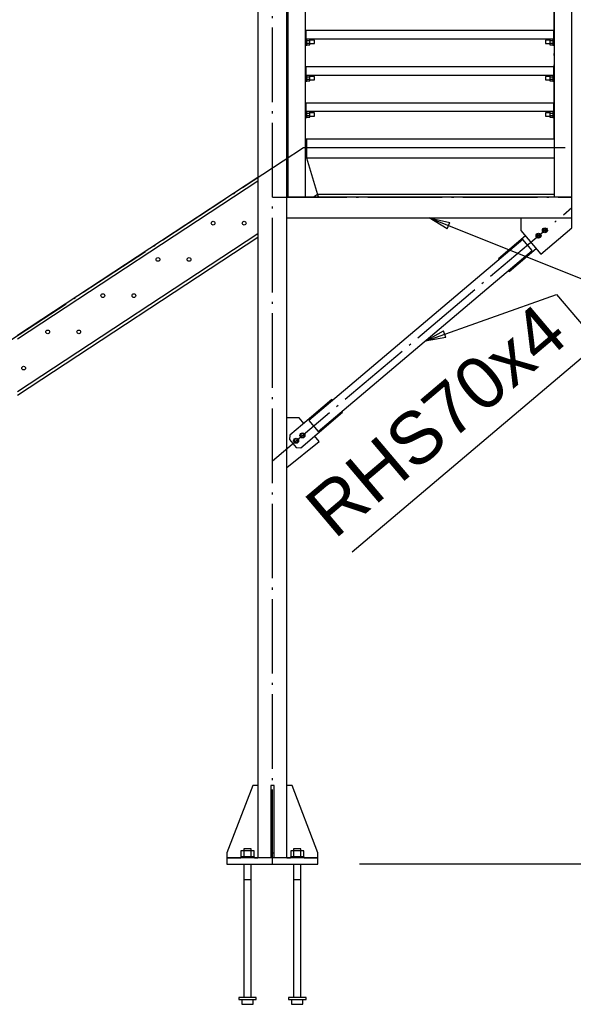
# Paper-space layout 'A0 Advance Steel' of a CAD drawing. Header units: millimetres. Extents: x 209 to 803, y 321 to 741.
# Tile 14 of 52: x 484 to 510, y 409 to 457. Entities that reach past the tile are written whole.
import ezdxf

# ---------------------------------------------------------------- set-up
doc = ezdxf.new("R2010")
doc.units = ezdxf.units.MM
doc.linetypes.add('ACAD_ISO04W100', pattern=[30, 24, -3, 0, -3])
doc.layers.get('0').update_dxf_attribs({"linetype": 'CONTINUOUS'})
for name, color, linetype in [('AS_Belki', 145, 'CONTINUOUS'), ('AS_Blachy', 30, 'CONTINUOUS'), ('AS_DIM_ON', 7, 'CONTINUOUS'), ('AS_Kotwy', 9, 'CONTINUOUS'), ('AS_Kraty', 9, 'CONTINUOUS'), ('AS_Schody', 253, 'CONTINUOUS'), ('AS_Sruby', 9, 'CONTINUOUS')]:
    doc.layers.add(name, color=color, linetype=linetype)
doc.styles.add('Arial', font='arial.ttf')

psp = doc.layouts.new('A0 Advance Steel')

# ---------------------------------------------------------------- linework, layer by layer
at = {"color": 0, "linetype": 'ByBlock', "lineweight": -2}
for p, q in [((504.344, 446.788), (503.478, 447.314)), ((503.478, 447.314), (504.468, 447.097)), ((504.344, 446.788), (504.468, 447.097)), ((503.278, 441.37), (504.165, 441.861)), ((504.276, 441.546), (504.165, 441.861)), ((504.276, 441.546), (503.278, 441.37))]:
    psp.add_line(p, q, dxfattribs=at)
at = {"color": 7}
for points in [[(503.478, 447.314), (545.963, 430.321), (562.853, 430.321)], [(503.278, 441.37), (509.62, 443.614), (511.638, 441.229), (499.75, 431.171)]]:
    psp.add_lwpolyline(points, dxfattribs=at)
at = {"layer": 'AS_Belki', "color": 10, "linetype": 'ACAD_ISO04W100', "ltscale": 0.15}
for p, q in [((495.903, 416.114), (495.903, 673.767)), ((495.903, 416.114), (495.903, 673.767)), ((497.554, 450.714), (509.554, 450.714)), ((495.903, 448.314), (510.353, 448.314)), ((495.903, 435.589), (510.353, 447.814))]:
    psp.add_line(p, q, dxfattribs=at)
at = {"layer": 'AS_Belki', "linetype": 'Continuous', "ltscale": 0.15}
for p, q in [((496.603, 416.414), (496.603, 465.814)), ((495.203, 465.116), (495.203, 416.414)), ((497.554, 450.714), (497.554, 450.214)), ((497.554, 450.214), (509.503, 450.214)), ((510.353, 448.314), (496.603, 448.314)), ((510.353, 447.314), (510.353, 448.314)), ((496.603, 447.314), (510.353, 447.314)), ((507.989, 446.273), (497.662, 437.536)), ((508.441, 445.738), (507.989, 446.273)), ((498.114, 437.001), (508.441, 445.738)), ((497.662, 437.536), (498.114, 437.001))]:
    psp.add_line(p, q, dxfattribs=at)
at = {"layer": 'AS_Blachy', "linetype": 'Continuous', "ltscale": 0.15}
for p, q in [((497.533, 456.364), (497.503, 456.364)), ((497.503, 455.964), (497.533, 455.964)), ((497.533, 455.964), (497.533, 456.364)), ((497.533, 455.664), (497.533, 455.964)), ((509.503, 456.364), (509.473, 456.364)), ((509.473, 456.364), (509.473, 455.964)), ((509.473, 455.964), (509.503, 455.964)), ((509.473, 455.964), (509.473, 455.664)), ((497.503, 455.664), (497.533, 455.664)), ((509.473, 455.664), (509.503, 455.664)), ((497.533, 454.614), (497.503, 454.614)), ((497.533, 454.214), (497.533, 454.614)), ((509.503, 454.614), (509.473, 454.614)), ((509.473, 454.614), (509.473, 454.214)), ((497.503, 454.214), (497.533, 454.214)), ((497.533, 453.914), (497.533, 454.214)), ((509.473, 454.214), (509.503, 454.214)), ((509.473, 454.214), (509.473, 453.914)), ((497.503, 453.914), (497.533, 453.914)), ((509.473, 453.914), (509.503, 453.914)), ((497.533, 452.864), (497.503, 452.864)), ((509.503, 452.864), (509.473, 452.864)), ((497.503, 452.464), (497.533, 452.464)), ((497.503, 452.164), (497.533, 452.164)), ((497.533, 452.164), (497.533, 452.464)), ((509.473, 452.464), (509.503, 452.464)), ((509.473, 452.464), (509.473, 452.164)), ((509.473, 452.164), (509.503, 452.164)), ((507.893, 447.314), (507.893, 446.715)), ((510.353, 446.832), (510.353, 447.314)), ((508.119, 446.448), (506.812, 445.342)), ((507.893, 446.715), (508.862, 445.57)), ((508.862, 445.57), (510.353, 446.832)), ((507.328, 444.731), (508.636, 445.837)), ((506.812, 445.342), (506.844, 445.304)), ((507.296, 444.77), (507.328, 444.731)), ((498.775, 438.543), (497.359, 437.345)), ((498.807, 438.504), (498.775, 438.543)), ((497.268, 436.22), (499.291, 437.932)), ((499.291, 437.932), (499.259, 437.97)), ((497.193, 437.668), (496.603, 437.668)), ((497.359, 437.472), (497.193, 437.668)), ((497.422, 437.398), (497.359, 437.472)), ((497.054, 437.087), (496.751, 436.831)), ((497.359, 437.345), (497.054, 437.087)), ((496.603, 435.272), (498.162, 436.523)), ((496.751, 436.831), (496.734, 436.62)), ((496.734, 436.62), (497.057, 436.238)), ((498.162, 436.523), (497.938, 436.787)), ((497.057, 436.238), (497.268, 436.22)), ((494.953, 419.914), (493.703, 416.664)), ((495.203, 419.914), (494.953, 419.914)), ((495.983, 419.914), (495.823, 419.914)), ((495.823, 419.914), (495.823, 416.664)), ((495.983, 416.664), (495.983, 419.914)), ((496.853, 419.914), (496.603, 419.914)), ((498.103, 416.664), (496.853, 419.914)), ((493.703, 416.664), (493.703, 416.414)), ((495.823, 416.664), (495.983, 416.664)), ((495.823, 416.664), (495.823, 416.414)), ((495.983, 416.414), (495.983, 416.664)), ((498.103, 416.414), (498.103, 416.664)), ((493.703, 416.414), (494.373, 416.414)), ((498.103, 416.414), (493.703, 416.414)), ((493.703, 416.414), (493.703, 416.114)), ((493.703, 416.114), (498.103, 416.114)), ((495.033, 416.414), (495.203, 416.414)), ((496.603, 416.414), (496.773, 416.414)), ((497.433, 416.414), (498.103, 416.414)), ((498.103, 416.114), (498.103, 416.414))]:
    psp.add_line(p, q, dxfattribs=at)
at = {"layer": 'AS_DIM_ON', "color": 8}
for p in [(572.812, 416.114), (522.164, 416.114)]:
    psp.add_line(p, (500.103, 416.114), dxfattribs=at)
at = {"layer": 'AS_Kotwy', "linetype": 'Continuous', "ltscale": 0.15}
for p, q in [((494.544, 416.754), (494.385, 416.754)), ((494.385, 416.754), (494.385, 416.464)), ((494.537, 416.844), (494.523, 416.844)), ((494.523, 416.844), (494.523, 416.754)), ((494.576, 416.844), (494.537, 416.844)), ((494.862, 416.754), (494.544, 416.754)), ((494.544, 416.464), (494.544, 416.754)), ((494.634, 416.844), (494.576, 416.844)), ((494.703, 416.844), (494.634, 416.844)), ((494.772, 416.844), (494.703, 416.844)), ((494.83, 416.844), (494.772, 416.844)), ((494.869, 416.844), (494.83, 416.844)), ((495.02, 416.754), (494.862, 416.754)), ((494.862, 416.754), (494.862, 416.464)), ((494.883, 416.844), (494.869, 416.844)), ((494.883, 416.754), (494.883, 416.844)), ((495.02, 416.464), (495.02, 416.754)), ((496.944, 416.754), (496.785, 416.754)), ((496.785, 416.754), (496.785, 416.464)), ((496.937, 416.844), (496.923, 416.844)), ((496.923, 416.844), (496.923, 416.754)), ((496.976, 416.844), (496.937, 416.844)), ((497.262, 416.754), (496.944, 416.754)), ((496.944, 416.464), (496.944, 416.754)), ((497.034, 416.844), (496.976, 416.844)), ((497.103, 416.844), (497.034, 416.844)), ((497.172, 416.844), (497.103, 416.844)), ((497.23, 416.844), (497.172, 416.844)), ((497.269, 416.844), (497.23, 416.844)), ((497.42, 416.754), (497.262, 416.754)), ((497.262, 416.754), (497.262, 416.464)), ((497.283, 416.844), (497.269, 416.844)), ((497.283, 416.754), (497.283, 416.844)), ((497.42, 416.464), (497.42, 416.754)), ((494.379, 416.464), (494.373, 416.464)), ((494.373, 416.464), (494.373, 416.414)), ((494.398, 416.464), (494.379, 416.464)), ((494.428, 416.464), (494.398, 416.464)), ((494.47, 416.464), (494.428, 416.464)), ((494.52, 416.464), (494.47, 416.464)), ((494.577, 416.464), (494.52, 416.464)), ((494.523, 416.114), (494.523, 415.364)), ((494.638, 416.464), (494.577, 416.464)), ((494.703, 416.464), (494.638, 416.464)), ((494.767, 416.464), (494.703, 416.464)), ((494.829, 416.464), (494.767, 416.464)), ((494.886, 416.464), (494.829, 416.464)), ((494.883, 415.364), (494.883, 416.114)), ((494.936, 416.464), (494.886, 416.464)), ((494.977, 416.464), (494.936, 416.464)), ((495.008, 416.464), (494.977, 416.464)), ((495.027, 416.464), (495.008, 416.464)), ((495.033, 416.464), (495.027, 416.464)), ((495.033, 416.414), (495.033, 416.464)), ((496.779, 416.464), (496.773, 416.464)), ((496.773, 416.464), (496.773, 416.414)), ((496.798, 416.464), (496.779, 416.464)), ((496.828, 416.464), (496.798, 416.464)), ((496.87, 416.464), (496.828, 416.464)), ((496.92, 416.464), (496.87, 416.464)), ((496.977, 416.464), (496.92, 416.464)), ((496.923, 416.114), (496.923, 415.364)), ((497.038, 416.464), (496.977, 416.464)), ((497.103, 416.464), (497.038, 416.464)), ((497.167, 416.464), (497.103, 416.464)), ((497.229, 416.464), (497.167, 416.464)), ((497.286, 416.464), (497.229, 416.464)), ((497.283, 415.364), (497.283, 416.114)), ((497.336, 416.464), (497.286, 416.464)), ((497.377, 416.464), (497.336, 416.464)), ((497.408, 416.464), (497.377, 416.464)), ((497.427, 416.464), (497.408, 416.464)), ((497.433, 416.464), (497.427, 416.464)), ((497.433, 416.414), (497.433, 416.464)), ((494.523, 415.364), (494.526, 415.364)), ((494.523, 415.364), (494.523, 409.669)), ((494.526, 415.364), (494.537, 415.364)), ((494.537, 415.364), (494.553, 415.364)), ((494.553, 415.364), (494.576, 415.364)), ((494.576, 415.364), (494.603, 415.364)), ((494.603, 415.364), (494.634, 415.364)), ((494.634, 415.364), (494.668, 415.364)), ((494.668, 415.364), (494.703, 415.364)), ((494.703, 415.364), (494.738, 415.364)), ((494.738, 415.364), (494.772, 415.364)), ((494.772, 415.364), (494.803, 415.364)), ((494.803, 415.364), (494.83, 415.364)), ((494.83, 415.364), (494.853, 415.364)), ((494.853, 415.364), (494.869, 415.364)), ((494.869, 415.364), (494.879, 415.364)), ((494.879, 415.364), (494.883, 415.364)), ((494.883, 409.669), (494.883, 415.364)), ((496.923, 415.364), (496.926, 415.364)), ((496.923, 415.364), (496.923, 409.669)), ((496.926, 415.364), (496.937, 415.364)), ((496.937, 415.364), (496.953, 415.364)), ((496.953, 415.364), (496.976, 415.364)), ((496.976, 415.364), (497.003, 415.364)), ((497.003, 415.364), (497.034, 415.364)), ((497.034, 415.364), (497.068, 415.364)), ((497.068, 415.364), (497.103, 415.364)), ((497.103, 415.364), (497.138, 415.364)), ((497.138, 415.364), (497.172, 415.364)), ((497.172, 415.364), (497.203, 415.364)), ((497.203, 415.364), (497.23, 415.364)), ((497.23, 415.364), (497.253, 415.364)), ((497.253, 415.364), (497.269, 415.364)), ((497.269, 415.364), (497.279, 415.364)), ((497.279, 415.364), (497.283, 415.364)), ((497.283, 409.669), (497.283, 415.364)), ((495.127, 409.669), (494.279, 409.669)), ((494.279, 409.669), (494.279, 409.569)), ((494.279, 409.569), (495.127, 409.569)), ((494.427, 409.569), (494.427, 409.344)), ((494.979, 409.344), (494.979, 409.569)), ((495.127, 409.569), (495.127, 409.669)), ((497.527, 409.669), (496.679, 409.669)), ((496.679, 409.669), (496.679, 409.569)), ((496.679, 409.569), (497.527, 409.569)), ((496.827, 409.569), (496.827, 409.344)), ((497.379, 409.344), (497.379, 409.569)), ((497.527, 409.569), (497.527, 409.669)), ((494.427, 409.344), (494.979, 409.344)), ((496.827, 409.344), (497.379, 409.344))]:
    psp.add_line(p, q, dxfattribs=at)
at = {"layer": 'AS_Kraty', "linetype": 'Continuous', "ltscale": 0.15}
for p, q in [((509.473, 456.364), (497.533, 456.364)), ((497.533, 455.964), (509.473, 455.964)), ((509.473, 454.614), (497.533, 454.614)), ((497.533, 454.214), (509.473, 454.214)), ((509.473, 452.864), (497.533, 452.864)), ((497.533, 452.464), (497.533, 452.864)), ((509.473, 452.864), (509.473, 452.464)), ((497.533, 452.464), (509.473, 452.464)), ((509.503, 451.114), (497.503, 451.114)), ((497.554, 451.114), (497.554, 450.714)), ((497.503, 450.714), (509.503, 450.714))]:
    psp.add_line(p, q, dxfattribs=at)
at = {"layer": 'AS_Schody', "color": 10, "linetype": 'ACAD_ISO04W100', "ltscale": 0.15}
for p, q in [((497.503, 451.114), (497.503, 468.214)), ((509.503, 451.114), (509.503, 468.214)), ((471.403, 433.614), (497.403, 450.714)), ((497.403, 450.714), (510.033, 450.714)), ((509.503, 450.714), (509.503, 450.714))]:
    psp.add_line(p, q, dxfattribs=at)
at = {"layer": 'AS_Schody', "linetype": 'Continuous', "ltscale": 0.15}
for p, q in [((496.653, 465.814), (496.653, 448.314)), ((497.503, 448.314), (497.503, 465.814)), ((509.503, 465.814), (509.503, 448.314)), ((510.353, 448.314), (510.353, 465.814)), ((497.503, 450.584), (497.554, 450.584)), ((497.503, 450.38), (498.082, 448.444)), ((496.653, 450.221), (496.603, 450.188)), ((496.603, 450.032), (496.653, 450.065)), ((495.203, 449.267), (483.603, 441.638)), ((483.603, 441.482), (495.203, 449.112)), ((498.082, 448.444), (497.885, 448.314)), ((498.121, 448.314), (498.082, 448.444)), ((498.082, 448.444), (498.121, 448.314)), ((509.503, 448.444), (498.082, 448.444)), ((495.203, 446.55), (483.603, 438.921)), ((483.603, 438.765), (495.203, 446.395))]:
    psp.add_line(p, q, dxfattribs=at)
for centre in [(493.039, 447.064), (494.539, 447.064), (490.379, 445.314), (491.879, 445.314), (487.718, 443.564), (489.218, 443.564), (485.057, 441.814), (486.557, 441.814), (483.896, 440.064)]:
    psp.add_circle(centre, 0.09, dxfattribs=at)
at = {"layer": 'AS_Sruby', "linetype": 'Continuous', "ltscale": 0.15}
for p, q in [((497.563, 455.961), (497.563, 455.964)), ((497.563, 455.953), (497.563, 455.961)), ((509.443, 455.964), (509.443, 455.961)), ((509.443, 455.961), (509.443, 455.953)), ((497.533, 455.664), (497.563, 455.664)), ((497.563, 455.939), (497.563, 455.953)), ((497.711, 455.948), (497.563, 455.948)), ((497.563, 455.92), (497.563, 455.939)), ((497.563, 455.897), (497.563, 455.92)), ((497.563, 455.871), (497.563, 455.897)), ((497.563, 455.881), (497.711, 455.881)), ((497.563, 455.843), (497.563, 455.871)), ((497.563, 455.814), (497.563, 455.843)), ((497.563, 455.785), (497.563, 455.814)), ((497.563, 455.757), (497.563, 455.785)), ((497.563, 455.731), (497.563, 455.757)), ((497.711, 455.747), (497.563, 455.747)), ((497.563, 455.708), (497.563, 455.731)), ((497.563, 455.689), (497.563, 455.708)), ((497.563, 455.675), (497.563, 455.689)), ((497.563, 455.68), (497.711, 455.68)), ((497.563, 455.667), (497.563, 455.675)), ((497.563, 455.664), (497.563, 455.667)), ((497.711, 455.881), (497.711, 455.948)), ((497.928, 455.894), (497.711, 455.894)), ((497.711, 455.747), (497.711, 455.881)), ((497.711, 455.68), (497.711, 455.747)), ((497.711, 455.734), (497.928, 455.734)), ((497.928, 455.888), (497.928, 455.894)), ((497.928, 455.871), (497.928, 455.888)), ((497.928, 455.845), (497.928, 455.871)), ((497.928, 455.814), (497.928, 455.845)), ((497.928, 455.783), (497.928, 455.814)), ((497.928, 455.757), (497.928, 455.783)), ((497.928, 455.74), (497.928, 455.757)), ((497.928, 455.734), (497.928, 455.74)), ((509.295, 455.894), (509.078, 455.894)), ((509.078, 455.894), (509.078, 455.888)), ((509.078, 455.888), (509.078, 455.871)), ((509.078, 455.871), (509.078, 455.845)), ((509.078, 455.845), (509.078, 455.814)), ((509.078, 455.814), (509.078, 455.783)), ((509.078, 455.783), (509.078, 455.757)), ((509.078, 455.757), (509.078, 455.74)), ((509.078, 455.74), (509.078, 455.734)), ((509.078, 455.734), (509.295, 455.734)), ((509.443, 455.948), (509.295, 455.948)), ((509.295, 455.948), (509.295, 455.881)), ((509.295, 455.881), (509.443, 455.881)), ((509.295, 455.881), (509.295, 455.747)), ((509.443, 455.747), (509.295, 455.747)), ((509.295, 455.747), (509.295, 455.68)), ((509.295, 455.68), (509.443, 455.68)), ((509.443, 455.953), (509.443, 455.939)), ((509.443, 455.939), (509.443, 455.92)), ((509.443, 455.92), (509.443, 455.897)), ((509.443, 455.897), (509.443, 455.871)), ((509.443, 455.871), (509.443, 455.843)), ((509.443, 455.843), (509.443, 455.814)), ((509.443, 455.814), (509.443, 455.785)), ((509.443, 455.785), (509.443, 455.757)), ((509.443, 455.757), (509.443, 455.731)), ((509.443, 455.731), (509.443, 455.708)), ((509.443, 455.708), (509.443, 455.689)), ((509.443, 455.689), (509.443, 455.675)), ((509.443, 455.675), (509.443, 455.667)), ((509.443, 455.667), (509.443, 455.664)), ((509.443, 455.664), (509.473, 455.664)), ((497.563, 454.211), (497.563, 454.214)), ((497.563, 454.203), (497.563, 454.211)), ((497.563, 454.189), (497.563, 454.203)), ((497.711, 454.198), (497.563, 454.198)), ((497.563, 454.17), (497.563, 454.189)), ((497.563, 454.147), (497.563, 454.17)), ((497.563, 454.121), (497.563, 454.147)), ((497.563, 454.131), (497.711, 454.131)), ((497.563, 454.093), (497.563, 454.121)), ((497.563, 454.064), (497.563, 454.093)), ((497.563, 454.035), (497.563, 454.064)), ((497.711, 454.131), (497.711, 454.198)), ((497.928, 454.144), (497.711, 454.144)), ((497.711, 453.997), (497.711, 454.131)), ((497.928, 454.138), (497.928, 454.144)), ((497.928, 454.121), (497.928, 454.138)), ((497.928, 454.095), (497.928, 454.121)), ((497.928, 454.064), (497.928, 454.095)), ((497.928, 454.033), (497.928, 454.064)), ((509.295, 454.144), (509.078, 454.144)), ((509.078, 454.144), (509.078, 454.138)), ((509.078, 454.138), (509.078, 454.121)), ((509.078, 454.121), (509.078, 454.095)), ((509.078, 454.095), (509.078, 454.064)), ((509.078, 454.064), (509.078, 454.033)), ((509.443, 454.198), (509.295, 454.198)), ((509.295, 454.198), (509.295, 454.131)), ((509.295, 454.131), (509.443, 454.131)), ((509.295, 454.131), (509.295, 453.997)), ((509.443, 454.214), (509.443, 454.211)), ((509.443, 454.211), (509.443, 454.203)), ((509.443, 454.203), (509.443, 454.189)), ((509.443, 454.189), (509.443, 454.17)), ((509.443, 454.17), (509.443, 454.147)), ((509.443, 454.147), (509.443, 454.121)), ((509.443, 454.121), (509.443, 454.093)), ((509.443, 454.093), (509.443, 454.064)), ((509.443, 454.064), (509.443, 454.035)), ((497.533, 453.914), (497.563, 453.914)), ((497.563, 454.007), (497.563, 454.035)), ((497.563, 453.981), (497.563, 454.007)), ((497.711, 453.997), (497.563, 453.997)), ((497.563, 453.958), (497.563, 453.981)), ((497.563, 453.939), (497.563, 453.958)), ((497.563, 453.925), (497.563, 453.939)), ((497.563, 453.93), (497.711, 453.93)), ((497.563, 453.917), (497.563, 453.925)), ((497.563, 453.914), (497.563, 453.917)), ((497.711, 453.93), (497.711, 453.997)), ((497.711, 453.984), (497.928, 453.984)), ((497.928, 454.007), (497.928, 454.033)), ((497.928, 453.99), (497.928, 454.007)), ((497.928, 453.984), (497.928, 453.99)), ((509.078, 454.033), (509.078, 454.007)), ((509.078, 454.007), (509.078, 453.99)), ((509.078, 453.99), (509.078, 453.984)), ((509.078, 453.984), (509.295, 453.984)), ((509.443, 453.997), (509.295, 453.997)), ((509.295, 453.997), (509.295, 453.93)), ((509.295, 453.93), (509.443, 453.93)), ((509.443, 454.035), (509.443, 454.007)), ((509.443, 454.007), (509.443, 453.981)), ((509.443, 453.981), (509.443, 453.958)), ((509.443, 453.958), (509.443, 453.939)), ((509.443, 453.939), (509.443, 453.925)), ((509.443, 453.925), (509.443, 453.917)), ((509.443, 453.917), (509.443, 453.914)), ((509.443, 453.914), (509.473, 453.914)), ((497.533, 452.164), (497.563, 452.164)), ((497.563, 452.461), (497.563, 452.464)), ((497.563, 452.453), (497.563, 452.461)), ((497.563, 452.439), (497.563, 452.453)), ((497.711, 452.448), (497.563, 452.448)), ((497.563, 452.42), (497.563, 452.439)), ((497.563, 452.397), (497.563, 452.42)), ((497.563, 452.371), (497.563, 452.397)), ((497.563, 452.381), (497.711, 452.381)), ((497.563, 452.343), (497.563, 452.371)), ((497.563, 452.314), (497.563, 452.343)), ((497.563, 452.285), (497.563, 452.314)), ((497.563, 452.257), (497.563, 452.285)), ((497.563, 452.231), (497.563, 452.257)), ((497.711, 452.247), (497.563, 452.247)), ((497.563, 452.208), (497.563, 452.231)), ((497.563, 452.189), (497.563, 452.208)), ((497.563, 452.175), (497.563, 452.189)), ((497.563, 452.18), (497.711, 452.18)), ((497.563, 452.167), (497.563, 452.175)), ((497.563, 452.164), (497.563, 452.167)), ((497.711, 452.381), (497.711, 452.448)), ((497.928, 452.394), (497.711, 452.394)), ((497.711, 452.247), (497.711, 452.381)), ((497.711, 452.18), (497.711, 452.247)), ((497.711, 452.234), (497.928, 452.234)), ((497.928, 452.388), (497.928, 452.394)), ((497.928, 452.371), (497.928, 452.388)), ((497.928, 452.345), (497.928, 452.371)), ((497.928, 452.314), (497.928, 452.345)), ((497.928, 452.283), (497.928, 452.314)), ((497.928, 452.257), (497.928, 452.283)), ((497.928, 452.24), (497.928, 452.257)), ((497.928, 452.234), (497.928, 452.24)), ((509.295, 452.394), (509.078, 452.394)), ((509.078, 452.394), (509.078, 452.388)), ((509.078, 452.388), (509.078, 452.371)), ((509.078, 452.371), (509.078, 452.345)), ((509.078, 452.345), (509.078, 452.314)), ((509.078, 452.314), (509.078, 452.283)), ((509.078, 452.283), (509.078, 452.257)), ((509.078, 452.257), (509.078, 452.24)), ((509.078, 452.24), (509.078, 452.234)), ((509.078, 452.234), (509.295, 452.234)), ((509.443, 452.448), (509.295, 452.448)), ((509.295, 452.448), (509.295, 452.381)), ((509.295, 452.381), (509.443, 452.381)), ((509.295, 452.381), (509.295, 452.247)), ((509.443, 452.247), (509.295, 452.247)), ((509.295, 452.247), (509.295, 452.18)), ((509.295, 452.18), (509.443, 452.18)), ((509.443, 452.464), (509.443, 452.461)), ((509.443, 452.461), (509.443, 452.453)), ((509.443, 452.453), (509.443, 452.439)), ((509.443, 452.439), (509.443, 452.42)), ((509.443, 452.42), (509.443, 452.397)), ((509.443, 452.397), (509.443, 452.371)), ((509.443, 452.371), (509.443, 452.343)), ((509.443, 452.343), (509.443, 452.314)), ((509.443, 452.314), (509.443, 452.285)), ((509.443, 452.285), (509.443, 452.257)), ((509.443, 452.257), (509.443, 452.231)), ((509.443, 452.231), (509.443, 452.208)), ((509.443, 452.208), (509.443, 452.189)), ((509.443, 452.189), (509.443, 452.175)), ((509.443, 452.175), (509.443, 452.167)), ((509.443, 452.167), (509.443, 452.164)), ((509.443, 452.164), (509.473, 452.164)), ((508.685, 446.534), (508.651, 446.44)), ((508.784, 446.552), (508.685, 446.534)), ((508.848, 446.475), (508.784, 446.552)), ((508.814, 446.381), (508.848, 446.475)), ((508.99, 446.793), (508.956, 446.698)), ((508.956, 446.698), (509.021, 446.622)), ((509.089, 446.81), (508.99, 446.793)), ((509.021, 446.622), (509.12, 446.64)), ((509.154, 446.734), (509.089, 446.81)), ((509.12, 446.64), (509.154, 446.734)), ((508.651, 446.44), (508.716, 446.363)), ((508.716, 446.363), (508.814, 446.381)), ((496.983, 436.634), (496.949, 436.54)), ((496.949, 436.54), (497.014, 436.464)), ((497.082, 436.652), (496.983, 436.634)), ((497.014, 436.464), (497.113, 436.481)), ((497.147, 436.576), (497.082, 436.652)), ((497.113, 436.481), (497.147, 436.576)), ((497.289, 436.893), (497.255, 436.798)), ((497.255, 436.798), (497.32, 436.722)), ((497.387, 436.91), (497.289, 436.893)), ((497.32, 436.722), (497.418, 436.74)), ((497.452, 436.834), (497.387, 436.91)), ((497.418, 436.74), (497.452, 436.834))]:
    psp.add_line(p, q, dxfattribs=at)
for centre, radius in [((508.75, 446.458), 0.12), ((508.75, 446.458), 0.06), ((509.055, 446.716), 0.12), ((509.055, 446.716), 0.06), ((497.048, 436.558), 0.12), ((497.353, 436.816), 0.12)]:
    psp.add_circle(centre, radius, dxfattribs=at)

# ---------------------------------------------------------------- texts
at = {"color": 7, "style": 'Arial'}
psp.add_text('RHS70x4', height=2.5, rotation=40.2319, dxfattribs=at).set_placement((498.894, 431.757))

doc.saveas('drawing.dxf')
